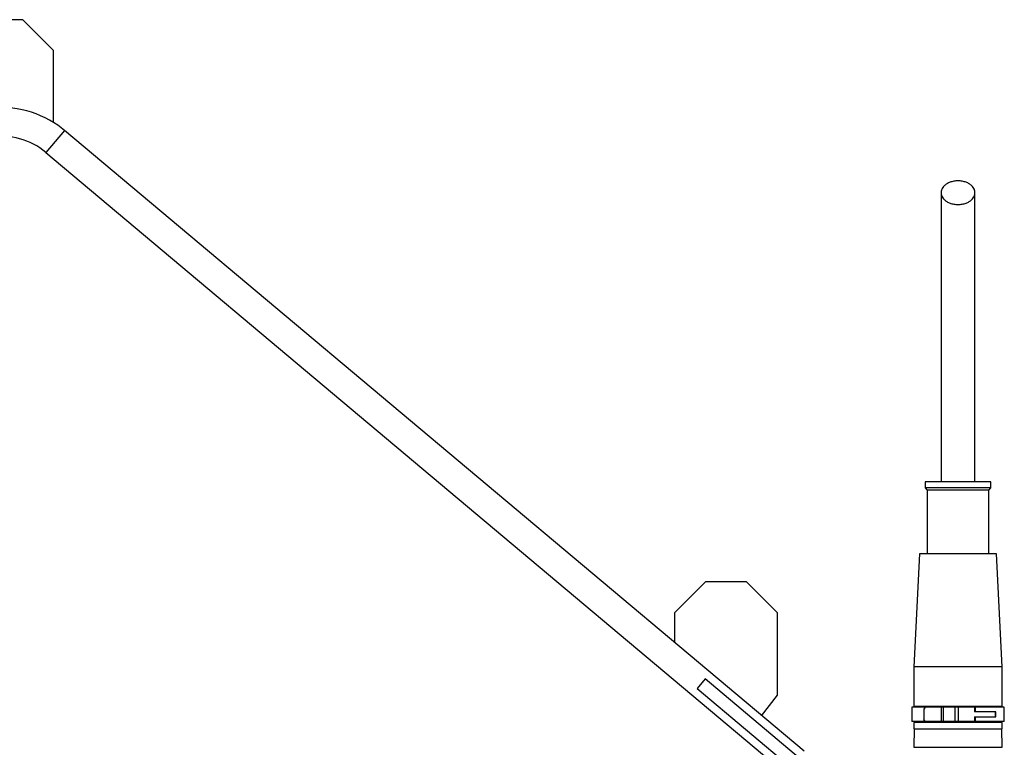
# Model space of a CAD drawing. Header units: inches. Extents: x -20.4 to 25.6, y -29.8 to 30.6.
# Tile 10 of 10: x -0.6 to 18.3, y 6.2 to 20.1. Entities that reach past the tile are written whole.
import ezdxf

# ---------------------------------------------------------------- set-up
doc = ezdxf.new("R2010")
doc.units = ezdxf.units.IN
doc.header["$MEASUREMENT"] = 0

msp = doc.modelspace()

# ---------------------------------------------------------------- linework, layer by layer
at = {"color": 7, "linetype": 'Continuous', "lineweight": 25}
for p, q in [((-0.501, 20.102), (-1.289, 20.102)), ((0.089, 19.511), (-0.501, 20.102)), ((0.089, 18.134), (0.089, 19.511)), ((14.454, 6.103), (0.294, 17.984)), ((-0.06, 17.562), (14.099, 5.681)), ((16.772, 11.26), (16.772, 11.142)), ((16.772, 11.142), (16.811, 11.102)), ((18.031, 11.142), (16.772, 11.142)), ((17.992, 11.102), (18.031, 11.142)), ((18.031, 11.142), (18.031, 11.26)), ((16.811, 11.102), (16.811, 9.882)), ((17.992, 11.102), (16.811, 11.102)), ((17.992, 9.882), (17.992, 11.102)), ((16.663, 9.882), (16.555, 7.717)), ((18.248, 7.717), (18.14, 9.882)), ((12.565, 9.344), (11.974, 8.753)), ((13.352, 9.344), (12.565, 9.344)), ((13.943, 8.753), (13.352, 9.344)), ((11.974, 8.753), (11.974, 8.183)), ((13.943, 7.178), (13.943, 8.753)), ((16.555, 7.717), (16.555, 6.969)), ((18.248, 7.717), (16.555, 7.717)), ((18.248, 6.969), (18.248, 7.717)), ((12.558, 7.488), (12.406, 7.307)), ((14.8, 5.606), (12.558, 7.488)), ((12.406, 7.307), (14.649, 5.425)), ((13.641, 6.785), (13.943, 7.178)), ((16.516, 6.949), (16.516, 6.673)), ((18.287, 6.949), (16.516, 6.949)), ((16.594, 6.969), (16.594, 6.949)), ((16.746, 6.909), (16.746, 6.713)), ((17.084, 6.673), (17.084, 6.949)), ((17.122, 6.673), (17.122, 6.949)), ((17.349, 6.673), (17.349, 6.949)), ((17.402, 6.949), (17.402, 6.673)), ((17.719, 6.949), (17.719, 6.86)), ((18.123, 6.86), (17.719, 6.86)), ((17.737, 6.86), (17.737, 6.949)), ((18.112, 6.86), (18.112, 6.762)), ((18.123, 6.762), (18.123, 6.86)), ((18.209, 6.949), (18.209, 6.969)), ((18.287, 6.673), (18.287, 6.949)), ((18.287, 6.673), (16.516, 6.673)), ((16.555, 6.654), (16.555, 6.535)), ((16.594, 6.673), (16.594, 6.654)), ((17.719, 6.762), (18.123, 6.762)), ((17.719, 6.762), (17.719, 6.673)), ((17.737, 6.673), (17.737, 6.762)), ((18.209, 6.654), (18.209, 6.673)), ((18.248, 6.535), (18.248, 6.654)), ((16.565, 6.535), (16.556, 6.18)), ((18.247, 6.18), (18.238, 6.535))]:
    msp.add_line(p, q, dxfattribs=at)
at = {"color": 8, "linetype": 'Continuous', "lineweight": 25}
for p, q in [((0.294, 17.984), (-0.06, 17.562)), ((16.556, 6.18), (18.247, 6.18))]:
    msp.add_line(p, q, dxfattribs=at)
at = {"color": 7, "linetype": 'Continuous', "lineweight": 25, "flags": 128}
for points in [[(0.294, 17.984), (0.166, 18.083), (0.089, 18.134)], [(16.774, 6.949), (16.76, 6.929), (16.746, 6.909)], [(16.774, 6.673), (16.76, 6.693), (16.746, 6.713)]]:
    msp.add_lwpolyline(points, dxfattribs=at)
at = {"color": 7, "linetype": 'Continuous', "lineweight": 25}
for radius, start in [(1.85, 57.8651), (1.299, 50)]:
    msp.add_arc((-0.895, 16.567), radius, start, 150.5164, dxfattribs=at)
for points, knots in [([(17.402, 16.566), (17.375, 16.566), (17.347, 16.568), (17.296, 16.577), (17.271, 16.584), (17.226, 16.601), (17.206, 16.611), (17.17, 16.632), (17.155, 16.644), (17.129, 16.668), (17.118, 16.681), (17.101, 16.705), (17.095, 16.717), (17.08, 16.752), (17.077, 16.773), (17.077, 16.811), (17.08, 16.832), (17.095, 16.867), (17.101, 16.879), (17.118, 16.903), (17.129, 16.915), (17.155, 16.94), (17.17, 16.951), (17.206, 16.973), (17.226, 16.983), (17.271, 17), (17.296, 17.006), (17.347, 17.016), (17.375, 17.018), (17.429, 17.018), (17.456, 17.016), (17.507, 17.006), (17.532, 17), (17.577, 16.983), (17.597, 16.973), (17.633, 16.951), (17.648, 16.94), (17.674, 16.915), (17.685, 16.903), (17.702, 16.879), (17.709, 16.867), (17.723, 16.832), (17.726, 16.811), (17.726, 16.773), (17.723, 16.752), (17.709, 16.717), (17.702, 16.705), (17.685, 16.681), (17.674, 16.668), (17.648, 16.644), (17.633, 16.632), (17.597, 16.611), (17.577, 16.601), (17.532, 16.584), (17.507, 16.577), (17.456, 16.568), (17.429, 16.566), (17.402, 16.566)], [0, 0, 0, 0, 0.03125, 0.03125, 0.0625, 0.0625, 0.09375, 0.09375, 0.125, 0.125, 0.15625, 0.15625, 0.1875, 0.1875, 0.25, 0.25, 0.3125, 0.3125, 0.34375, 0.34375, 0.375, 0.375, 0.40625, 0.40625, 0.4375, 0.4375, 0.46875, 0.46875, 0.5, 0.5, 0.53125, 0.53125, 0.5625, 0.5625, 0.59375, 0.59375, 0.625, 0.625, 0.65625, 0.65625, 0.6875, 0.6875, 0.75, 0.75, 0.8125, 0.8125, 0.84375, 0.84375, 0.875, 0.875, 0.90625, 0.90625, 0.9375, 0.9375, 0.96875, 0.96875, 1, 1, 1, 1]), ([(17.077, 16.792), (17.077, 16.684), (17.077, 16.477), (17.077, 16.176), (17.077, 15.897), (17.077, 15.639), (17.077, 15.417), (17.077, 15.229), (17.077, 15.074), (17.077, 14.934), (17.077, 14.804), (17.077, 14.662), (17.077, 14.492), (17.077, 14.283), (17.077, 14.04), (17.077, 13.758), (17.077, 13.435), (17.077, 13.071), (17.077, 12.669), (17.077, 12.229), (17.077, 11.756), (17.077, 11.429), (17.077, 11.26)], [0, 0, 0, 0, 0.074426, 0.1427, 0.204834, 0.260855, 0.310739, 0.345612, 0.376684, 0.403963, 0.427501, 0.451891, 0.484337, 0.521789, 0.564193, 0.611498, 0.66372, 0.721004, 0.783408, 0.850735, 0.922897, 1, 1, 1, 1]), ([(17.726, 11.26), (17.726, 11.406), (17.726, 11.689), (17.726, 12.096), (17.726, 12.469), (17.726, 12.809), (17.726, 13.113), (17.726, 13.382), (17.726, 13.614), (17.726, 13.811), (17.726, 13.985), (17.726, 14.163), (17.726, 14.366), (17.726, 14.603), (17.726, 14.864), (17.726, 15.147), (17.726, 15.445), (17.726, 15.758), (17.726, 16.087), (17.726, 16.433), (17.726, 16.67), (17.726, 16.792)], [0, 0, 0, 0, 0.06689, 0.128864, 0.185977, 0.238263, 0.285581, 0.327872, 0.365167, 0.39753, 0.424986, 0.452505, 0.489261, 0.532272, 0.58145, 0.636769, 0.698293, 0.764778, 0.83721, 0.915607, 1, 1, 1, 1]), ([(18.031, 11.26), (18.031, 11.26), (18.015, 11.26), (17.952, 11.26), (17.905, 11.26), (17.789, 11.26), (17.719, 11.26), (17.566, 11.26), (17.484, 11.26), (17.319, 11.26), (17.237, 11.26), (17.084, 11.26), (17.014, 11.26), (16.898, 11.26), (16.851, 11.26), (16.788, 11.26), (16.772, 11.26), (16.772, 11.26)], [0, 0, 0, 0, 0.125, 0.125, 0.25, 0.25, 0.375, 0.375, 0.5, 0.5, 0.625, 0.625, 0.75, 0.75, 0.875, 0.875, 1, 1, 1, 1]), ([(18.14, 9.882), (18.14, 9.882), (18.135, 9.882), (18.116, 9.882), (18.102, 9.882), (18.065, 9.882), (18.042, 9.882), (17.989, 9.882), (17.958, 9.882), (17.889, 9.882), (17.852, 9.882), (17.772, 9.882), (17.729, 9.882), (17.639, 9.882), (17.593, 9.882), (17.498, 9.882), (17.45, 9.882), (17.353, 9.882), (17.305, 9.882), (17.21, 9.882), (17.164, 9.882), (17.074, 9.882), (17.032, 9.882), (16.951, 9.882), (16.914, 9.882), (16.845, 9.882), (16.815, 9.882), (16.761, 9.882), (16.738, 9.882), (16.701, 9.882), (16.687, 9.882), (16.668, 9.882), (16.663, 9.882), (16.663, 9.882)], [0, 0, 0, 0, 0.0625, 0.0625, 0.125, 0.125, 0.1875, 0.1875, 0.25, 0.25, 0.3125, 0.3125, 0.375, 0.375, 0.4375, 0.4375, 0.5, 0.5, 0.5625, 0.5625, 0.625, 0.625, 0.6875, 0.6875, 0.75, 0.75, 0.8125, 0.8125, 0.875, 0.875, 0.9375, 0.9375, 1, 1, 1, 1]), ([(16.555, 6.969), (16.555, 6.969), (16.561, 6.969), (16.582, 6.969), (16.598, 6.969), (16.641, 6.969), (16.667, 6.969), (16.729, 6.969), (16.764, 6.969), (16.842, 6.969), (16.885, 6.969), (16.977, 6.969), (17.026, 6.969), (17.129, 6.969), (17.182, 6.969), (17.291, 6.969), (17.346, 6.969), (17.457, 6.969), (17.512, 6.969), (17.621, 6.969), (17.674, 6.969), (17.777, 6.969), (17.826, 6.969), (17.918, 6.969), (17.961, 6.969), (18.039, 6.969), (18.075, 6.969), (18.136, 6.969), (18.162, 6.969), (18.205, 6.969), (18.221, 6.969), (18.243, 6.969), (18.248, 6.969), (18.248, 6.969)], [0, 0, 0, 0, 0.0625, 0.0625, 0.125, 0.125, 0.1875, 0.1875, 0.25, 0.25, 0.3125, 0.3125, 0.375, 0.375, 0.4375, 0.4375, 0.5, 0.5, 0.5625, 0.5625, 0.625, 0.625, 0.6875, 0.6875, 0.75, 0.75, 0.8125, 0.8125, 0.875, 0.875, 0.9375, 0.9375, 1, 1, 1, 1]), ([(18.248, 6.654), (18.248, 6.654), (18.243, 6.654), (18.221, 6.654), (18.205, 6.654), (18.162, 6.654), (18.136, 6.654), (18.075, 6.654), (18.039, 6.654), (17.961, 6.654), (17.918, 6.654), (17.826, 6.654), (17.777, 6.654), (17.674, 6.654), (17.621, 6.654), (17.512, 6.654), (17.457, 6.654), (17.346, 6.654), (17.291, 6.654), (17.182, 6.654), (17.129, 6.654), (17.026, 6.654), (16.977, 6.654), (16.885, 6.654), (16.842, 6.654), (16.764, 6.654), (16.729, 6.654), (16.667, 6.654), (16.641, 6.654), (16.598, 6.654), (16.582, 6.654), (16.561, 6.654), (16.555, 6.654), (16.555, 6.654)], [0, 0, 0, 0, 0.0625, 0.0625, 0.125, 0.125, 0.1875, 0.1875, 0.25, 0.25, 0.3125, 0.3125, 0.375, 0.375, 0.4375, 0.4375, 0.5, 0.5, 0.5625, 0.5625, 0.625, 0.625, 0.6875, 0.6875, 0.75, 0.75, 0.8125, 0.8125, 0.875, 0.875, 0.9375, 0.9375, 1, 1, 1, 1]), ([(16.555, 6.535), (16.555, 6.535), (16.561, 6.535), (16.582, 6.535), (16.598, 6.535), (16.641, 6.535), (16.667, 6.535), (16.729, 6.535), (16.764, 6.535), (16.842, 6.535), (16.885, 6.535), (16.977, 6.535), (17.026, 6.535), (17.129, 6.535), (17.182, 6.535), (17.291, 6.535), (17.346, 6.535), (17.457, 6.535), (17.512, 6.535), (17.621, 6.535), (17.674, 6.535), (17.777, 6.535), (17.826, 6.535), (17.918, 6.535), (17.961, 6.535), (18.039, 6.535), (18.075, 6.535), (18.136, 6.535), (18.162, 6.535), (18.205, 6.535), (18.221, 6.535), (18.243, 6.535), (18.248, 6.535), (18.248, 6.535)], [0, 0, 0, 0, 0.0625, 0.0625, 0.125, 0.125, 0.1875, 0.1875, 0.25, 0.25, 0.3125, 0.3125, 0.375, 0.375, 0.4375, 0.4375, 0.5, 0.5, 0.5625, 0.5625, 0.625, 0.625, 0.6875, 0.6875, 0.75, 0.75, 0.8125, 0.8125, 0.875, 0.875, 0.9375, 0.9375, 1, 1, 1, 1])]:
    msp.add_open_spline(points, degree=3, knots=knots, dxfattribs=at)

doc.saveas('drawing.dxf')
